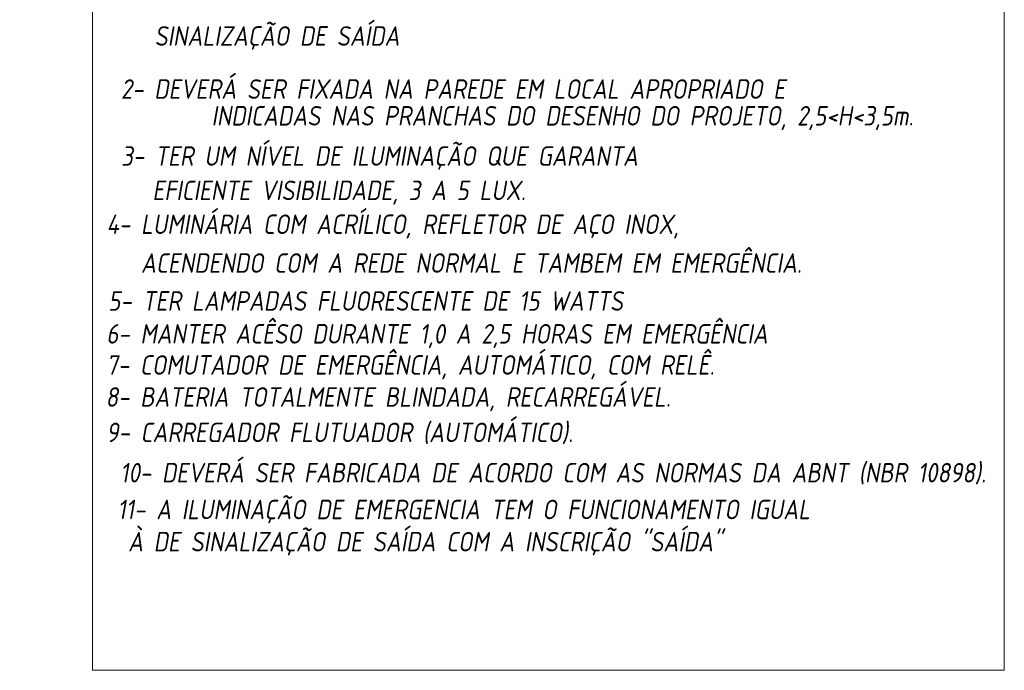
# Model space of a CAD drawing. Header units: inches. Extents: x -33917 to -601, y 26730 to 64098.
# Tile 34 of 80: x -25395 to -24296, y 45765 to 46491. Entities that reach past the tile are written whole.
import ezdxf
from ezdxf.enums import TextEntityAlignment as Align

# ---------------------------------------------------------------- set-up
doc = ezdxf.new("R2010")
doc.units = ezdxf.units.IN
doc.header["$LTSCALE"] = 0.8
doc.header["$MEASUREMENT"] = 0
doc.layers.add('BOMBEIRO', color=1, linetype='Continuous')
doc.layers.add('DI-Níveis', color=7, linetype='Continuous', lineweight=20)
doc.styles.add('ISOCP', font='isocp.shx', dxfattribs={"oblique": 10})

msp = doc.modelspace()

# ---------------------------------------------------------------- linework, layer by layer
at = {"layer": 'DI-Níveis', "linetype": 'Continuous'}
msp.add_lwpolyline([(-25313.73, 47337.843), (-24296.038, 47337.843), (-24296.038, 45765.237), (-25313.73, 45765.237)], close=True, dxfattribs=at)

# ---------------------------------------------------------------- texts
at = {"layer": 'BOMBEIRO', "color": 0, "style": 'ISOCP', "oblique": 10, "width": 0.95}
for s, p in [(' SINALIZAÇÃO DE SAÍDA', (-25256.262, 46462.178)), ('4- LUMINÁRIA COM ACRÍLICO, REFLETOR DE AÇO INOX,', (-25298.014, 46252.082)), ('   ACENDENDO COM A REDE NORMAL E TAMBEM EM EMERGÊNCIA.', (-25295.017, 46208.809)), ('5- TER LAMPADAS FLUORESCENTE DE 15 WATTS', (-25295.963, 46166.48)), ('6- MANTER ACÊSO DURANTE 1,0 A 2,5 HORAS EM EMERGÊNCIA', (-25298.21, 46129.818)), ('7- COMUTADOR DE EMERGÊNCIA, AUTOMÁTICO, COM RELÊ.', (-25298.21, 46095.045)), ('8- BATERIA TOTALMENTE BLINDADA, RECARREGÁVEL.', (-25298.96, 46059.327)), ('9- CARREGADOR FLUTUADOR (AUTOMÁTICO).', (-25298.21, 46019.832))]:
    msp.add_text(s, height=21.78, dxfattribs=at).set_placement(p)
for s, p in [('2- DEVERÁ SER FIXADA NA PAREDE EM LOCAL APROPRIADO E ', (-24528.722, 46413.858)), ('INDICADAS NAS PRANCHAS DO DESENHO DO PROJETO, 2,5<H<3,5m.', (-24397.469, 46384.018)), ('3- TER UM NÍVEL DE ILUMINAÇÃO QUE GARANTA', (-24704.967, 46339.123)), ('EFICIENTE VISIBILIDADE, 3 A 5 LUX.', (-24830.255, 46300.783)), ('10- DEVERÁ SER FABRICADA DE ACORDO COM AS NORMAS DA ABNT (NBR 10898).', (-24316.42, 45985.739)), ('11- A ILUMINAÇÃO DE EMERGENCIA TEM O FUNCIONAMENTO IGUAL', (-24512.676, 45944.705)), ('À DE SINALIZAÇÃO DE SAÍDA COM A INSCRIÇÃO "SAÍDA"', (-24610.445, 45908.756))]:
    msp.add_text(s, height=21.78, dxfattribs=at).set_placement(p, align=Align.MIDDLE_RIGHT)

doc.saveas('drawing.dxf')
